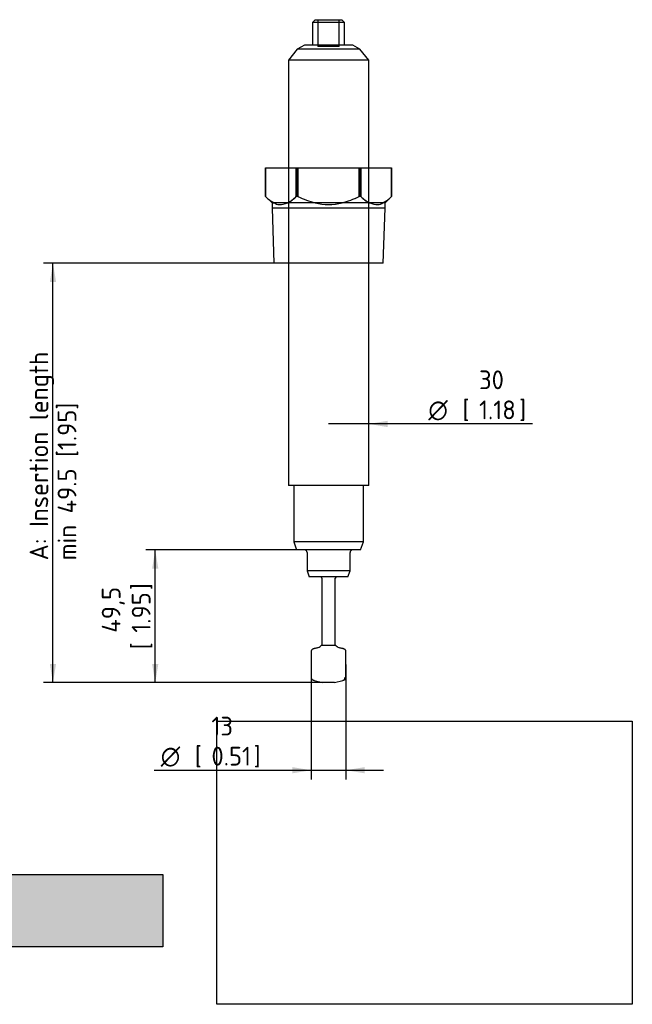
# Model space of a CAD drawing. Header units: millimetres. Extents: x 0 to 295, y 2 to 208.
# Tile 2 of 2: x 181 to 295, y 2 to 185. Entities that reach past the tile are written whole.
import ezdxf
from ezdxf.enums import TextEntityAlignment as Align
from ezdxf.lldxf.tags import DXFTag

# ---------------------------------------------------------------- set-up
doc = ezdxf.new("R2010")
doc.units = ezdxf.units.MM
for name, color, linetype in [('10414_B', 7, 'Continuous'), ('10618_A', 7, 'Continuous'), ('Default', 7, 'Continuous')]:
    doc.layers.add(name, color=color, linetype=linetype)
doc.styles.add('SEACAD_Solid_Edge_ISO', font='seiso.ttf')
doc.styles.add('SEACAD_Solid_Edge_ISO1_Symbols', font='semeci1.ttf')
tags = doc.linetypes.add('HIDDEN2', pattern=[4.7625, 3.175, -1.5875]).pattern_tags.tags
tags[6:7] = [DXFTag(74, 4), DXFTag(75, 0), DXFTag(340, '0'), DXFTag(46, 0.0), DXFTag(50, 0.0), DXFTag(44, 0.0), DXFTag(45, 0.0)]
tags[4:5] = [DXFTag(74, 4), DXFTag(75, 0), DXFTag(340, '0'), DXFTag(46, 0.0), DXFTag(50, 0.0), DXFTag(44, 0.0), DXFTag(45, 0.0)]
doc.dimstyles.new('Rheonics_Publish', dxfattribs={"dimtxt": 3.5, "dimasz": 3.5, "dimexe": 1.75, "dimexo": 0, "dimgap": 0.875, "dimtad": 1, "dimdec": 1, "dimlfac": 2, "dimtxsty": 'SEACAD_Solid_Edge_ISO', "dimblk1": '_SE_FILLED', "dimblk2": '_SE_FILLED', "dimsah": 1, "dimcen": 1.75, "dimazin": 0, "dimtfac": 0.5, "dimtdec": 3, "dimtmove": 0, "dimatfit": 3, "dimfxl": 1, "dimarcsym": 0})
picture_1 = doc.add_image_def('image1.jpg', size_in_pixel=(1363, 928))

# ---------------------------------------------------------------- blocks, each defined once
blk = doc.blocks.new('SE1')
at = {"layer": '10414_B', "color": 7, "linetype": 'Continuous'}
for p, q in [((227.06, 157.63), (232.77, 157.63)), ((227.06, 157.63), (227.06, 157.63)), ((227.06, 152.32), (227.06, 157.63)), ((227.06, 157.63), (227.06, 152.32)), ((232.77, 157.63), (233.08, 157.63)), ((232.77, 157.63), (232.77, 152.32)), ((233.08, 157.63), (244.5, 157.63)), ((233.08, 152.32), (233.08, 157.63)), ((244.5, 157.63), (244.81, 157.63)), ((244.5, 157.63), (244.5, 152.32)), ((244.81, 157.63), (250.53, 157.63)), ((244.81, 152.32), (244.81, 157.63)), ((250.53, 157.63), (250.53, 157.63)), ((250.53, 157.63), (250.53, 152.32)), ((250.53, 152.32), (250.53, 157.63)), ((227.06, 152.32), (227.06, 152.32)), ((227.06, 152.32), (228.25, 151.13)), ((228.25, 151.13), (228.67, 151.13)), ((228.25, 151.13), (228.25, 150.13)), ((231.16, 151.13), (228.67, 151.13)), ((236.29, 151.13), (231.16, 151.13)), ((233.08, 152.32), (232.77, 152.32)), ((241.29, 151.13), (236.29, 151.13)), ((246.42, 151.13), (241.29, 151.13)), ((244.81, 152.32), (244.5, 152.32)), ((248.92, 151.13), (246.42, 151.13)), ((249.35, 151.13), (248.92, 151.13)), ((249.35, 151.13), (250.53, 152.32)), ((249.35, 150.13), (249.35, 151.13)), ((250.53, 152.32), (250.53, 152.32)), ((249.35, 150.13), (228.25, 150.13)), ((228.25, 150.13), (228.6, 139.88)), ((248.99, 139.88), (249.35, 150.13)), ((248.99, 139.88), (228.6, 139.88))]:
    blk.add_line(p, q, dxfattribs=at)
at = {"layer": '10414_B', "color": 7, "linetype": 'HIDDEN2'}
for p, q in [((227.06, 157.63), (227.06, 152.32)), ((231.3, 157.63), (231.3, 139.88)), ((232.78, 152.32), (232.78, 157.63)), ((233.09, 157.63), (233.09, 152.32)), ((244.51, 152.32), (244.51, 157.63)), ((244.82, 157.63), (244.82, 152.32)), ((246.3, 139.88), (246.3, 157.63)), ((250.53, 152.32), (250.53, 157.63)), ((227.06, 152.32), (227.06, 152.32)), ((233.08, 152.32), (233.09, 152.32)), ((244.81, 152.32), (244.82, 152.32))]:
    blk.add_line(p, q, dxfattribs=at)
at = {"layer": '10414_B', "color": 7, "linetype": 'Continuous'}
for centre, radius, start, end in [((231.39, 156.5), 6.02, 224.0487, 243.1258), ((228.38, 156.59), 6.12, 297.0462, 315.7793), ((239.97, 166.06), 15.37, 243.3848, 256.1711), ((237.57, 166.18), 15.5, 283.8818, 296.5623), ((249.14, 156.51), 6.03, 224.1211, 243.1834), ((246.13, 156.6), 6.14, 296.988, 315.7074)]:
    blk.add_arc(centre, radius, start, end, dxfattribs=at)
at = {"layer": '10414_B', "color": 7, "linetype": 'HIDDEN2'}
for centre, radius, start, end in [((228.45, 156.51), 6.03, 296.8166, 315.8789), ((240.02, 166.18), 15.5, 243.4377, 256.1182), ((237.63, 166.06), 15.37, 283.8289, 296.6152), ((249.21, 156.59), 6.12, 224.2207, 242.9538)]:
    blk.add_arc(centre, radius, start, end, dxfattribs=at)
at = {"layer": '10414_B', "color": 7, "linetype": 'Continuous'}
for major_axis, ratio, start_param, end_param in [((-10.19, -10.19), 0.267582, 0.022409, 0.500504), ((-7.46, -7.46), 0.999314, 0.546008, 1.024103), ((10.19, -10.19), 0.268317, 5.781996, 6.26009)]:
    blk.add_ellipse((238.8, 161.38), major_axis=major_axis, ratio=ratio, start_param=start_param, end_param=end_param, dxfattribs=at)
at = {"layer": '10414_B', "color": 7, "linetype": 'HIDDEN2'}
for major_axis, ratio, start_param, end_param in [((-10.19, -10.19), 0.268317, 0.023095, 0.50119), ((7.46, -7.46), 0.999314, 5.259083, 5.737177)]:
    blk.add_ellipse((238.8, 161.38), major_axis=major_axis, ratio=ratio, start_param=start_param, end_param=end_param, dxfattribs=at)
at = {"layer": '10618_A', "color": 7, "linetype": 'Continuous'}
for p, q in [((236.3, 185.28), (235.8, 184.78)), ((241.8, 184.78), (235.8, 184.78)), ((235.8, 184.78), (235.8, 180.53)), ((236.3, 185.28), (241.3, 185.28)), ((241.8, 184.78), (241.3, 185.28)), ((241.8, 180.53), (241.8, 184.78)), ((234.3, 180.53), (232.97, 179.76)), ((243.3, 180.53), (234.3, 180.53)), ((244.62, 179.76), (243.3, 180.53)), ((232.97, 179.76), (231.3, 177.76)), ((244.62, 179.76), (232.97, 179.76)), ((246.3, 177.76), (244.62, 179.76)), ((246.3, 177.76), (231.3, 177.76)), ((231.3, 177.76), (231.3, 157.63)), ((246.3, 174.24), (246.3, 177.76)), ((246.3, 174.08), (246.3, 174.24)), ((246.3, 173.43), (246.3, 174.08)), ((246.3, 173.12), (246.3, 173.43)), ((246.3, 172.39), (246.3, 173.12)), ((246.3, 171.11), (246.3, 172.39)), ((246.3, 170.61), (246.3, 171.11)), ((246.3, 170.45), (246.3, 170.61)), ((246.3, 157.63), (246.3, 170.45)), ((231.3, 139.88), (231.3, 98.43)), ((246.3, 98.43), (246.3, 139.88)), ((246.3, 98.43), (231.3, 98.43)), ((232.3, 98.43), (232.3, 87.93)), ((245.3, 87.93), (245.3, 98.43)), ((245.3, 87.93), (232.3, 87.93)), ((232.3, 87.93), (232.84, 86.43)), ((244.75, 86.43), (232.84, 86.43)), ((244.75, 86.43), (245.3, 87.93)), ((234.8, 85.93), (234.8, 82.52)), ((242.8, 82.52), (242.8, 85.93)), ((242.8, 82.52), (234.8, 82.52)), ((234.8, 82.52), (235.2, 81.43)), ((242.4, 81.43), (235.2, 81.43)), ((237.55, 81.18), (237.55, 68.64)), ((240.05, 68.64), (240.05, 81.18)), ((242.4, 81.43), (242.8, 82.52)), ((236.12, 68.03), (236.69, 68.18)), ((236.68, 68.18), (236.12, 68.03)), ((237.42, 68.64), (237.35, 68.57)), ((240.17, 68.64), (237.42, 68.64)), ((240.24, 68.57), (240.17, 68.64)), ((240.9, 68.18), (241.47, 68.03)), ((241.47, 68.03), (240.91, 68.18)), ((235.55, 67.53), (235.55, 62.61)), ((242.05, 62.61), (242.05, 67.53)), ((236.12, 62.11), (237.67, 61.69)), ((239.92, 61.69), (237.67, 61.69)), ((239.92, 61.69), (241.47, 62.11))]:
    blk.add_line(p, q, dxfattribs=at)
at = {"layer": '10618_A', "color": 7, "linetype": 'HIDDEN2'}
for p, q in [((236.8, 185.28), (236.8, 180.28)), ((240.8, 180.28), (240.8, 185.28)), ((240.8, 180.28), (236.8, 180.28)), ((231.3, 157.63), (231.3, 139.88)), ((246.3, 139.88), (246.3, 157.63))]:
    blk.add_line(p, q, dxfattribs=at)
at = {"layer": '10618_A', "color": 7, "linetype": 'Continuous'}
for centre, radius, start, end in [((234.3, 85.93), 0.5, 0, 90), ((243.3, 85.93), 0.5, 90, 180), ((237.3, 81.18), 0.25, 0, 90), ((240.3, 81.18), 0.25, 90, 180), ((236.29, 69.63), 1.5, 285, 315), ((241.3, 69.63), 1.5, 225, 255), ((241.37, 62.57), 0.468, 281.9612, 5.6505), ((238.67, 69.75), 8.06, 251.6006, 251.9625), ((238.93, 69.76), 8.06, 287.9312, 288.3955)]:
    blk.add_arc(centre, radius, start, end, dxfattribs=at)
at = {"layer": '10618_A', "color": 7, "linetype": 'HIDDEN2'}
blk.add_arc((238.67, 69.76), 8.06, 251.6045, 251.9682, dxfattribs=at)
at = {"layer": '10618_A', "color": 7, "linetype": 'Continuous'}
for points, knots in [([(236.12, 68.03), (236.09, 68.02), (236.01, 68), (235.89, 67.95), (235.79, 67.9), (235.71, 67.84), (235.65, 67.79), (235.6, 67.73), (235.57, 67.66), (235.55, 67.6), (235.55, 67.55), (235.55, 67.53)], [0, 0, 0, 0, 0.125569, 0.30869, 0.454983, 0.560854, 0.661624, 0.74786, 0.832038, 0.922672, 1, 1, 1, 1]), ([(242.04, 67.53), (242.04, 67.55), (242.04, 67.59), (242.03, 67.65), (242, 67.71), (241.96, 67.77), (241.91, 67.82), (241.85, 67.87), (241.77, 67.92), (241.66, 67.97), (241.56, 68.01), (241.49, 68.03), (241.47, 68.03)], [0, 0, 0, 0, 0.07107, 0.153591, 0.233423, 0.312358, 0.396282, 0.489583, 0.601189, 0.738787, 0.917637, 1, 1, 1, 1]), ([(235.55, 62.61), (235.55, 62.59), (235.55, 62.55), (235.57, 62.49), (235.6, 62.43), (235.63, 62.37), (235.68, 62.32), (235.74, 62.27), (235.82, 62.22), (235.93, 62.17), (236.03, 62.13), (236.1, 62.11), (236.12, 62.11)], [0, 0, 0, 0, 0.07107, 0.153591, 0.233423, 0.312358, 0.396282, 0.489583, 0.601189, 0.738787, 0.917637, 1, 1, 1, 1]), ([(241.47, 62.11), (241.51, 62.12), (241.58, 62.14), (241.7, 62.19), (241.8, 62.24), (241.88, 62.3), (241.94, 62.36), (241.99, 62.41), (242.02, 62.48), (242.04, 62.55), (242.04, 62.59), (242.04, 62.61)], [0, 0, 0, 0, 0.125569, 0.30869, 0.454983, 0.560854, 0.661624, 0.74786, 0.832038, 0.922672, 1, 1, 1, 1])]:
    blk.add_open_spline(points, degree=3, knots=knots, dxfattribs=at)
blk = doc.blocks.new('DMBLK62')
at = {"layer": 'Default', "linetype": 'Continuous'}
for points in [[(186.8, 136.38), (187.97, 136.38), (187.39, 139.88)], [(186.8, 65.19), (187.39, 61.69), (187.97, 65.19)]]:
    blk.add_hatch(color=7, dxfattribs=at).paths.add_polyline_path(points)
at = {"layer": 'Default', "color": 7, "linetype": 'Continuous'}
for p, q in [((228.6, 139.88), (185.64, 139.88)), ((187.39, 61.69), (187.39, 139.88)), ((238.8, 61.69), (185.64, 61.69))]:
    blk.add_line(p, q, dxfattribs=at)
at = {"layer": 'Default', "color": 7, "linetype": 'Continuous', "style": 'SEACAD_Solid_Edge_ISO'}
for s, p in [('A: Insertion length', (183.01, 84.49)), ('min 49.5 [1.95]', (188.26, 84.49))]:
    blk.add_text(s, height=3.5, rotation=90, dxfattribs=at).set_placement(p, align=Align.TOP_LEFT)
blk = doc.blocks.new('_SE_FILLED')
at = {"color": 0}
blk.add_line((0, 0), (-1, 0), dxfattribs=at)
blk.add_solid([(0, 0), (-1, -0.1665), (-1, 0.1665), (0, 0)], dxfattribs=at)
blk = doc.blocks.new('DMBLK63')
at = {"layer": 'Default', "linetype": 'Continuous'}
for points in [[(205.88, 82.93), (207.05, 82.93), (206.46, 86.43)], [(205.88, 65.19), (206.46, 61.69), (207.05, 65.19)]]:
    blk.add_hatch(color=7, dxfattribs=at).paths.add_polyline_path(points)
at = {"layer": 'Default', "color": 7, "linetype": 'Continuous'}
for p, q in [((238.8, 86.43), (204.71, 86.43)), ((206.46, 61.69), (206.46, 86.43)), ((238.8, 61.69), (204.71, 61.69))]:
    blk.add_line(p, q, dxfattribs=at)
at = {"layer": 'Default', "color": 7, "linetype": 'Continuous', "style": 'SEACAD_Solid_Edge_ISO'}
for s, p in [('49,5', (196.49, 71)), (']', (202.09, 78.95)), ('1.95', (202.09, 71)), ('[', (202.09, 67.89))]:
    blk.add_text(s, height=3.5, rotation=90, dxfattribs=at).set_placement(p, align=Align.TOP_LEFT)
blk = doc.blocks.new('DMBLK64')
at = {"layer": 'Default', "linetype": 'Continuous'}
blk.add_hatch(color=7, dxfattribs=at).paths.add_polyline_path([(249.8, 110.5), (246.3, 109.92), (249.8, 109.33)])
at = {"layer": 'Default', "color": 7, "linetype": 'Continuous'}
blk.add_line((276.85, 109.92), (238.8, 109.92), dxfattribs=at)
for s, style, p in [('30', 'SEACAD_Solid_Edge_ISO', (266.87, 119.89)), ('O', 'SEACAD_Solid_Edge_ISO1_Symbols', (257.42, 114.29)), ('[', 'SEACAD_Solid_Edge_ISO', (263.77, 114.29)), ('1.18', 'SEACAD_Solid_Edge_ISO', (266.87, 114.29)), (']', 'SEACAD_Solid_Edge_ISO', (274.35, 114.29))]:
    blk.add_text(s, height=3.5, dxfattribs=dict(at, style=style)).set_placement(p, align=Align.TOP_LEFT)
blk = doc.blocks.new('DMBLK65')
at = {"layer": 'Default', "linetype": 'Continuous'}
for points in [[(232.05, 44.78), (235.55, 45.36), (232.05, 45.94)], [(245.55, 44.78), (245.55, 45.94), (242.05, 45.36)]]:
    blk.add_hatch(color=7, dxfattribs=at).paths.add_polyline_path(points)
at = {"layer": 'Default', "color": 7, "linetype": 'Continuous'}
for p, q in [((242.05, 65.07), (242.05, 43.61)), ((235.55, 62.61), (235.55, 43.61)), ((206.28, 45.36), (249.05, 45.36))]:
    blk.add_line(p, q, dxfattribs=at)
for s, style, p in [('13', 'SEACAD_Solid_Edge_ISO', (216.95, 55.33)), ('O', 'SEACAD_Solid_Edge_ISO1_Symbols', (207.5, 49.73)), ('[', 'SEACAD_Solid_Edge_ISO', (213.85, 49.73)), ('0.51', 'SEACAD_Solid_Edge_ISO', (216.95, 49.73)), (']', 'SEACAD_Solid_Edge_ISO', (224.83, 49.73))]:
    blk.add_text(s, height=3.5, dxfattribs=dict(at, style=style)).set_placement(p, align=Align.TOP_LEFT)

msp = doc.modelspace()

# ---------------------------------------------------------------- hatches: boundary and pattern name
at = {"layer": 'Default', "linetype": 'Continuous'}
msp.add_hatch(color=7, dxfattribs=at).paths.add_polyline_path([(207.877, 25.925), (-0.005, 25.925), (-0.005, 12.467), (207.877, 12.467)])

# ---------------------------------------------------------------- linework, layer by layer
at = {"layer": 'Default', "color": 7, "linetype": 'Continuous'}
for p, q in [((-0.005, 25.925), (207.877, 25.925)), ((207.877, 25.925), (207.877, 12.467)), ((207.877, 12.467), (-0.005, 12.467))]:
    msp.add_line(p, q, dxfattribs=at)

# ---------------------------------------------------------------- block references
at = {"layer": 'Default'}
msp.add_blockref('SE1', (0, 0), dxfattribs=at)

# ---------------------------------------------------------------- dimensions: what is measured, and where the dimension line sits
at = {"layer": 'Default', "color": 7, "linetype": 'Continuous'}
for base, p2, text, picture, middle, dimtype in [((187.385, 139.884), (228.601, 139.884), '\\A1;A: Insertion length {}\\Xmin 49.5 [1.95]', 'DMBLK62', (187.385, 100.788), 160), ((206.463, 61.692), (238.796, 86.426), '\\A1;<>', 'DMBLK63', (206.463, 74.059), 161)]:
    dim = msp.add_linear_dim(base=base, p1=(238.796, 61.692), p2=p2, angle=90, text=text, dimstyle='Rheonics_Publish', override={"dimpost": '\\X'}, dxfattribs=at)
    dim.commit()
    dim.dimension.update_dxf_attribs({"geometry": picture, "text_midpoint": middle, "dimtype": dimtype})
for base, p1, p2, picture, middle in [((231.296, 109.917), (246.296, 98.426), (231.296, 98.426), 'DMBLK64', (256.2, 109.917)), ((242.046, 45.36), (235.546, 62.611), (242.046, 65.071), 'DMBLK65', (227.324, 45.36))]:
    dim = msp.add_linear_dim(base=base, p1=p1, p2=p2, text='\\A1;%%C <>', dimstyle='Rheonics_Publish', override={"dimpost": '\\X'}, dxfattribs=at)
    dim.commit()
    dim.dimension.update_dxf_attribs({"geometry": picture, "text_midpoint": middle, "dimtype": 160})

# ---------------------------------------------------------------- pictures from other files: only their frames are drawn
image = msp.add_image(picture_1, insert=(217.942, 1.724), size_in_units=(77.518, 52.778))
image.dxf.flags = 7

doc.saveas('drawing.dxf')
